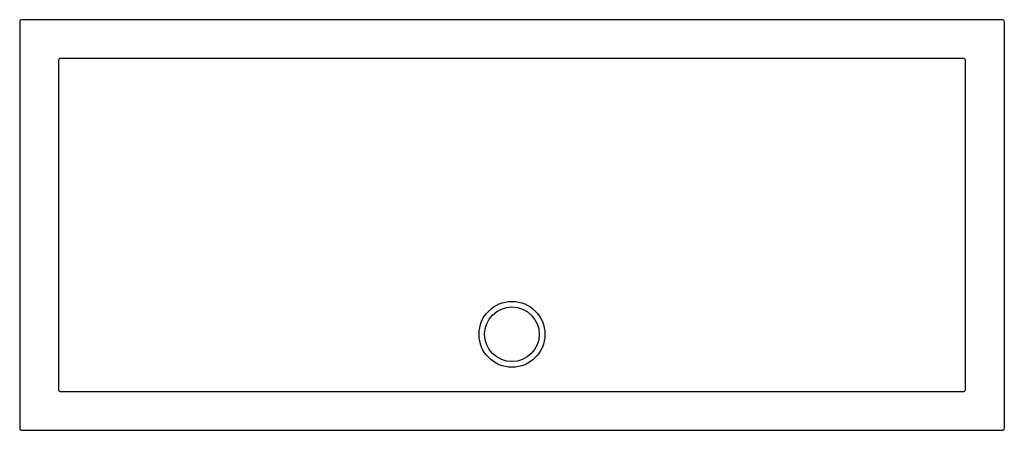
# Model space of a CAD drawing. Header units: millimetres. Extents: x 5122.4 to 5124.2, y 2670.32 to 2671.07.
import ezdxf

# ---------------------------------------------------------------- set-up
doc = ezdxf.new("R2010")
doc.units = ezdxf.units.MM
doc.layers.add('SANINDUSA', color=3, linetype='Continuous')

msp = doc.modelspace()

# ---------------------------------------------------------------- linework, layer by layer
at = {"layer": 'SANINDUSA'}
for p, q in [((5122.3974, 2671.0693), (5122.3974, 2670.3261)), ((5124.1947, 2671.0733), (5122.4014, 2671.0733)), ((5124.1987, 2670.3261), (5124.1987, 2671.0693)), ((5122.4014, 2670.3221), (5124.1947, 2670.3221))]:
    msp.add_line(p, q, dxfattribs=at)
for radius in [0.0603, 0.05]:
    msp.add_circle((5123.298, 2670.4977), radius, dxfattribs=at)
for centre, major_axis in [((5122.4014, 2671.0693), (-0.00283, 0.00283)), ((5124.1947, 2671.0693), (0.00283, 0.00283)), ((5122.4014, 2670.3261), (-0.00283, -0.00283)), ((5124.1947, 2670.3261), (0.00283, -0.00283))]:
    msp.add_ellipse(centre, major_axis=major_axis, ratio=0.999695, start_param=5.497939, end_param=7.068431, dxfattribs=at)
for points, knots in [([(5122.4721, 2671.0024), (5122.4719, 2671.0024), (5122.4716, 2671.0023), (5122.4711, 2671.0023), (5122.4709, 2671.0022), (5122.4705, 2671.002), (5122.4702, 2671.0019), (5122.4698, 2671.0016), (5122.4696, 2671.0015), (5122.4691, 2671.0009), (5122.4688, 2671.0005), (5122.4686, 2670.9999), (5122.4685, 2670.9996), (5122.4684, 2670.9991), (5122.4684, 2670.9989), (5122.4684, 2670.9987)], [0, 0, 0, 0, 0.125, 0.125, 0.25, 0.25, 0.375, 0.375, 0.5, 0.5, 0.75, 0.75, 0.875, 0.875, 1, 1, 1, 1]), ([(5122.4684, 2670.9973), (5122.4684, 2670.914), (5122.4684, 2670.8308), (5122.4684, 2670.6642), (5122.4684, 2670.581), (5122.4684, 2670.4977)], [0, 0, 0, 0, 0.5, 0.5, 1, 1, 1, 1]), ([(5123.298, 2671.0024), (5123.2293, 2671.0024), (5123.1606, 2671.0024), (5123.0232, 2671.0024), (5122.9545, 2671.0024), (5122.7483, 2671.0024), (5122.6109, 2671.0024), (5122.4735, 2671.0024)], [0, 0, 0, 0, 0.25, 0.25, 0.5, 0.5, 1, 1, 1, 1]), ([(5124.1226, 2671.0024), (5123.9852, 2671.0024), (5123.8478, 2671.0024), (5123.6416, 2671.0024), (5123.5729, 2671.0024), (5123.4355, 2671.0024), (5123.3668, 2671.0024), (5123.298, 2671.0024)], [0, 0, 0, 0, 0.5, 0.5, 0.75, 0.75, 1, 1, 1, 1]), ([(5124.1277, 2670.9987), (5124.1277, 2670.9989), (5124.1277, 2670.9991), (5124.1276, 2670.9996), (5124.1275, 2670.9999), (5124.1273, 2671.0003), (5124.1272, 2671.0005), (5124.1269, 2671.0009), (5124.1268, 2671.0011), (5124.1263, 2671.0016), (5124.1259, 2671.0019), (5124.1252, 2671.0022), (5124.125, 2671.0023), (5124.1245, 2671.0023), (5124.1242, 2671.0024), (5124.124, 2671.0024)], [0, 0, 0, 0, 0.125, 0.125, 0.25, 0.25, 0.375, 0.375, 0.5, 0.5, 0.75, 0.75, 0.875, 0.875, 1, 1, 1, 1]), ([(5124.1277, 2670.4977), (5124.1277, 2670.581), (5124.1277, 2670.6642), (5124.1277, 2670.8308), (5124.1277, 2670.914), (5124.1277, 2670.9973)], [0, 0, 0, 0, 0.5, 0.5, 1, 1, 1, 1]), ([(5122.4684, 2670.3968), (5122.4684, 2670.3965), (5122.4684, 2670.3963), (5122.4685, 2670.3958), (5122.4686, 2670.3956), (5122.4688, 2670.3951), (5122.4689, 2670.3949), (5122.4691, 2670.3945), (5122.4693, 2670.3943), (5122.4698, 2670.3938), (5122.4702, 2670.3935), (5122.4709, 2670.3932), (5122.4711, 2670.3932), (5122.4716, 2670.3931), (5122.4719, 2670.393), (5122.4721, 2670.393)], [0, 0, 0, 0, 0.125, 0.125, 0.25, 0.25, 0.375, 0.375, 0.5, 0.5, 0.75, 0.75, 0.875, 0.875, 1, 1, 1, 1]), ([(5122.4735, 2670.393), (5122.5078, 2670.393), (5122.5422, 2670.393), (5122.6109, 2670.393), (5122.6452, 2670.393), (5122.7483, 2670.393), (5122.817, 2670.393), (5122.9545, 2670.3929), (5123.0232, 2670.3929), (5123.1091, 2670.3929), (5123.1263, 2670.3929), (5123.1606, 2670.3929), (5123.1778, 2670.3929), (5123.2036, 2670.3929), (5123.2121, 2670.3929), (5123.225, 2670.3929), (5123.2293, 2670.3929), (5123.2379, 2670.3929), (5123.2422, 2670.3929), (5123.2551, 2670.3929), (5123.2637, 2670.3929), (5123.2809, 2670.3929), (5123.2895, 2670.3929), (5123.3066, 2670.3929), (5123.3152, 2670.3929), (5123.3324, 2670.3929), (5123.341, 2670.3929), (5123.3539, 2670.3929), (5123.3582, 2670.3929), (5123.3668, 2670.3929), (5123.3711, 2670.3929), (5123.3839, 2670.3929), (5123.3925, 2670.3929), (5123.4183, 2670.3929), (5123.4355, 2670.3929), (5123.4698, 2670.3929), (5123.487, 2670.3929), (5123.5729, 2670.3929), (5123.6416, 2670.3929), (5123.779, 2670.393), (5123.8478, 2670.393), (5123.9508, 2670.393), (5123.9852, 2670.393), (5124.0539, 2670.393), (5124.0883, 2670.393), (5124.1226, 2670.393)], [0, 0, 0, 0, 0.0625, 0.0625, 0.125, 0.125, 0.25, 0.25, 0.375, 0.375, 0.40625, 0.40625, 0.4375, 0.4375, 0.453125, 0.453125, 0.460937, 0.460937, 0.46875, 0.46875, 0.484375, 0.484375, 0.5, 0.5, 0.515625, 0.515625, 0.53125, 0.53125, 0.539062, 0.539062, 0.546875, 0.546875, 0.5625, 0.5625, 0.59375, 0.59375, 0.625, 0.625, 0.75, 0.75, 0.875, 0.875, 0.9375, 0.9375, 1, 1, 1, 1]), ([(5124.124, 2670.393), (5124.1242, 2670.393), (5124.1245, 2670.3931), (5124.125, 2670.3932), (5124.1252, 2670.3932), (5124.1256, 2670.3934), (5124.1258, 2670.3935), (5124.1263, 2670.3938), (5124.1264, 2670.394), (5124.127, 2670.3945), (5124.1272, 2670.3949), (5124.1275, 2670.3956), (5124.1276, 2670.3958), (5124.1277, 2670.3963), (5124.1277, 2670.3965), (5124.1277, 2670.3968)], [0, 0, 0, 0, 0.125, 0.125, 0.25, 0.25, 0.375, 0.375, 0.5, 0.5, 0.75, 0.75, 0.875, 0.875, 1, 1, 1, 1])]:
    msp.add_open_spline(points, degree=3, knots=knots, dxfattribs=at)
for points in [[(5122.4684, 2670.9987), (5122.4684, 2670.9982), (5122.4684, 2670.9978), (5122.4684, 2670.9973)], [(5122.4735, 2671.0024), (5122.473, 2671.0024), (5122.4726, 2671.0024), (5122.4721, 2671.0024)], [(5124.124, 2671.0024), (5124.1235, 2671.0024), (5124.1231, 2671.0024), (5124.1226, 2671.0024)], [(5124.1277, 2670.9973), (5124.1277, 2670.9978), (5124.1277, 2670.9982), (5124.1277, 2670.9987)], [(5122.4684, 2670.4977), (5122.4684, 2670.4645), (5122.4684, 2670.4313), (5122.4684, 2670.3981)], [(5124.1277, 2670.3981), (5124.1277, 2670.4313), (5124.1277, 2670.4645), (5124.1277, 2670.4977)], [(5122.4684, 2670.3981), (5122.4684, 2670.3977), (5122.4684, 2670.3972), (5122.4684, 2670.3968)], [(5122.4721, 2670.393), (5122.4725, 2670.393), (5122.473, 2670.393), (5122.4735, 2670.393)], [(5124.1226, 2670.393), (5124.1231, 2670.393), (5124.1235, 2670.393), (5124.124, 2670.393)], [(5124.1277, 2670.3968), (5124.1277, 2670.3972), (5124.1277, 2670.3977), (5124.1277, 2670.3981)]]:
    msp.add_open_spline(points, degree=3, dxfattribs=at)

doc.saveas('drawing.dxf')
